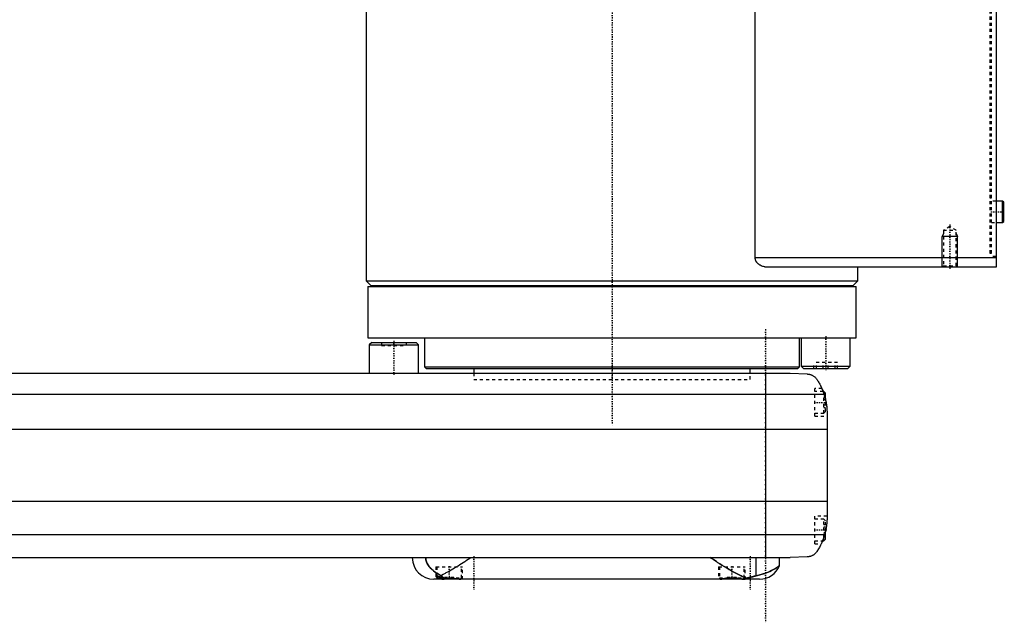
# Model space of a CAD drawing. Extents: x -602 to 168, y -137 to 442.
# Tile 5 of 6: x -193 to 128, y -81 to 115. Entities that reach past the tile are written whole.
import ezdxf

# ---------------------------------------------------------------- set-up
doc = ezdxf.new("R2010")
doc.units = 0
doc.linetypes.add('CENTER', pattern=[1.5, 0.45, -0.5, 0.05, -0.5])
doc.linetypes.add('DASHED', pattern=[2, 1, -1])
for name, color, linetype in [('AM_0', 7, 'CONTINUOUS'), ('AM_10', 7, 'CONTINUOUS'), ('AM_3', 7, 'DASHED'), ('AM_7', 7, 'CENTER')]:
    doc.layers.add(name, color=color, linetype=linetype)

msp = doc.modelspace()

# ---------------------------------------------------------------- linework, layer by layer
at = {"layer": 'AM_0', "color": 7, "linetype": 'CONTINUOUS'}
for p, q in [((125, 313.5), (125, 34.5)), ((46.64, 37.5), (46.64, 291.5)), ((-80, 176), (-80, 30)), ((127.1, 56), (125, 56)), ((127.5, 55.6), (127.1, 56)), ((127.1, 49), (127.1, 56)), ((127.5, 49.4), (127.5, 55.6)), ((125, 49), (127.1, 49)), ((127.1, 49), (127.5, 49.4)), ((125, 37.5), (46.64, 37.5)), ((125, 34.5), (50.56, 34.5)), ((80, 30), (80, 34.5)), ((-80, 30), (-78.5, 28.5)), ((-80, 30), (80, 30)), ((78.5, 28.5), (80, 30)), ((-79.5, 28.2), (-79.5, 11.5)), ((-79.5, 28.2), (79.5, 28.2)), ((-78.5, 28.5), (78.5, 28.5)), ((-75, 28.5), (-75, 28.2)), ((75, 28.2), (75, 28.5)), ((79.5, 11.5), (79.5, 28.2)), ((-79.5, 11.5), (79.5, 11.5)), ((-78.2, 10), (-79, 9.2)), ((-78.2, 10), (-63.8, 10)), ((-63, 9.2), (-63.8, 10)), ((-61, 11.5), (-61, 2.08)), ((61, 2.08), (61, 11.5)), ((61.57, 11.5), (61.57, 2.3)), ((77.57, 2.3), (77.57, 11.5)), ((-79, 9.2), (-79, 0)), ((-79, 9.2), (-63, 9.2)), ((-63, 0), (-63, 9.2)), ((-348, 0), (58, 0)), ((-61, 2.08), (-60.5, 1.58)), ((-61, 2.08), (61, 2.08)), ((-60.5, 1.58), (60.5, 1.58)), ((-45, 1.58), (-45, 0)), ((45, 0), (45, 1.58)), ((58, 0), (63.58, -0.25)), ((60.5, 1.58), (61, 2.08)), ((61.57, 2.3), (62.37, 1.5)), ((61.57, 2.3), (77.57, 2.3)), ((62.37, 1.5), (76.77, 1.5)), ((76.77, 1.5), (77.57, 2.3)), ((50, 0), (50, -60)), ((69, -6), (68.72, -6)), ((69.5, -6.5), (69, -6)), ((69, -6.79), (69, -6)), ((-359.01, -6.81), (69.01, -6.81)), ((69.5, -8.59), (69.5, -6.5)), ((70, -13.03), (70, -46.97)), ((-360, -18.16), (70, -18.16)), ((-360, -41.62), (70, -41.62)), ((-359.24, -52.43), (69.24, -52.43)), ((69, -54.5), (69, -53.21)), ((69, -54.5), (69.5, -54)), ((69.5, -54), (69.5, -51.41)), ((68.53, -54.5), (69, -54.5)), ((-351.5, -60), (58, -60)), ((46.98, -65.9), (46.98, -60)), ((54.53, -62.51), (54.53, -60)), ((63.58, -59.75), (58, -60)), ((48, -67), (-58, -67)), ((-57, -65.89), (-57, -66.6)), ((-57, -66.6), (-56.6, -67)), ((-57, -66.6), (-54.71, -66.6)), ((-49.4, -67), (-49.39, -66.99)), ((35.39, -66.99), (35.4, -67)), ((42.6, -67), (42.61, -66.99))]:
    msp.add_line(p, q, dxfattribs=at)
for points in [[(50.56, 34.5, 0), (50.43, 34.5, 0), (50.16, 34.52, 0), (49.88, 34.55, 0), (49.74, 34.57, 0), (49.61, 34.6, 0), (49.33, 34.67, 0), (49.05, 34.75, 0), (48.77, 34.85, 0), (48.51, 34.97, 0), (48.25, 35.11, 0), (48.12, 35.19, 0), (47.99, 35.27, 0), (47.85, 35.37, 0), (47.81, 35.4, 0), (47.77, 35.43, 0), (47.76, 35.44, 0), (47.74, 35.46, 0), (47.7, 35.49, 0), (47.66, 35.52, 0), (47.62, 35.55, 0), (47.59, 35.58, 0), (47.55, 35.62, 0), (47.53, 35.63, 0), (47.51, 35.65, 0), (47.48, 35.69, 0), (47.44, 35.72, 0), (47.4, 35.76, 0), (47.37, 35.8, 0), (47.33, 35.83, 0), (47.32, 35.85, 0), (47.3, 35.87, 0), (47.26, 35.91, 0), (47.23, 35.95, 0), (47.2, 36, 0), (47.16, 36.04, 0), (47.13, 36.08, 0), (47.11, 36.1, 0), (47.1, 36.12, 0), (47.07, 36.17, 0), (47.04, 36.22, 0), (47.01, 36.26, 0), (46.98, 36.31, 0), (46.95, 36.36, 0), (46.94, 36.38, 0), (46.92, 36.4, 0), (46.9, 36.45, 0), (46.87, 36.5, 0), (46.86, 36.53, 0), (46.85, 36.55, 0), (46.83, 36.6, 0), (46.81, 36.65, 0), (46.8, 36.68, 0), (46.79, 36.71, 0), (46.77, 36.76, 0), (46.75, 36.81, 0), (46.73, 36.87, 0), (46.72, 36.92, 0), (46.7, 36.97, 0), (46.7, 37, 0), (46.69, 37.03, 0), (46.68, 37.08, 0), (46.67, 37.14, 0), (46.66, 37.19, 0), (46.65, 37.25, 0), (46.65, 37.3, 0), (46.64, 37.33, 0), (46.64, 37.36, 0), (46.64, 37.42, 0), (46.64, 37.47, 0), (46.64, 37.5, 0)], [(63.58, -0.25, 0), (63.6, -0.25, 0), (63.63, -0.26, 0), (63.66, -0.26, 0), (63.67, -0.26, 0), (63.69, -0.26, 0), (63.72, -0.26, 0), (63.75, -0.27, 0), (63.77, -0.27, 0), (63.8, -0.27, 0), (63.83, -0.27, 0), (63.85, -0.28, 0), (63.86, -0.28, 0), (63.89, -0.28, 0), (63.92, -0.28, 0), (63.95, -0.29, 0), (63.98, -0.29, 0), (64.01, -0.3, 0), (64.02, -0.3, 0), (64.04, -0.3, 0), (64.06, -0.31, 0), (64.09, -0.31, 0), (64.11, -0.31, 0), (64.12, -0.32, 0), (64.15, -0.32, 0), (64.17, -0.33, 0), (64.19, -0.33, 0), (64.2, -0.33, 0), (64.23, -0.34, 0), (64.26, -0.34, 0), (64.28, -0.35, 0), (64.31, -0.35, 0), (64.34, -0.36, 0), (64.35, -0.36, 0), (64.36, -0.37, 0), (64.39, -0.37, 0), (64.41, -0.38, 0), (64.5, -0.4, 0), (64.65, -0.45, 0), (64.81, -0.51, 0), (64.96, -0.57, 0), (65.04, -0.6, 0), (65.12, -0.64, 0), (65.27, -0.72, 0), (65.43, -0.81, 0), (65.6, -0.91, 0), (65.76, -1.02, 0), (65.92, -1.15, 0), (66, -1.21, 0), (66.08, -1.29, 0), (66.24, -1.44, 0), (66.4, -1.6, 0), (66.48, -1.69, 0)], [(66.48, -1.69, 0), (66.55, -1.8, 0), (66.7, -2.02, 0), (66.85, -2.25, 0), (66.92, -2.37, 0), (67, -2.49, 0), (67.15, -2.74, 0), (67.3, -3, 0), (67.46, -3.27, 0), (67.61, -3.55, 0), (67.76, -3.83, 0), (67.83, -3.98, 0), (67.91, -4.12, 0), (68.05, -4.42, 0), (68.19, -4.72, 0), (68.33, -5.03, 0), (68.46, -5.34, 0), (68.59, -5.66, 0), (68.66, -5.83, 0), (68.72, -5.99, 0), (68.84, -6.32, 0), (68.95, -6.65, 0), (69.01, -6.81, 0)], [(68.32, -5, 0), (68.32, -5, 0), (68.32, -5.01, 0), (68.32, -5.02, 0), (68.33, -5.03, 0), (68.33, -5.04, 0), (68.34, -5.06, 0), (68.36, -5.09, 0), (68.37, -5.13, 0), (68.39, -5.18, 0), (68.42, -5.23, 0), (68.43, -5.26, 0), (68.44, -5.29, 0), (68.47, -5.35, 0), (68.49, -5.42, 0), (68.53, -5.49, 0), (68.56, -5.58, 0), (68.59, -5.66, 0), (68.61, -5.71, 0), (68.63, -5.75, 0), (68.66, -5.85, 0), (68.7, -5.95, 0), (68.72, -6, 0)], [(69.01, -6.81, 0), (69.06, -6.99, 0), (69.17, -7.33, 0), (69.27, -7.68, 0), (69.32, -7.85, 0), (69.36, -8.03, 0), (69.45, -8.37, 0), (69.53, -8.72, 0), (69.6, -9.07, 0), (69.67, -9.42, 0), (69.73, -9.77, 0), (69.76, -9.94, 0), (69.79, -10.12, 0), (69.83, -10.46, 0), (69.88, -10.81, 0), (69.91, -11.15, 0), (69.94, -11.5, 0), (69.96, -11.84, 0), (69.97, -12.01, 0), (69.98, -12.18, 0), (69.99, -12.52, 0), (70, -12.86, 0), (70, -13.03, 0)], [(69.5, -8.59, 0), (69.53, -8.72, 0), (69.59, -8.99, 0), (69.64, -9.26, 0), (69.67, -9.4, 0), (69.69, -9.53, 0), (69.74, -9.8, 0), (69.78, -10.07, 0), (69.82, -10.34, 0), (69.85, -10.62, 0), (69.88, -10.89, 0), (69.9, -11.02, 0), (69.91, -11.15, 0), (69.93, -11.42, 0), (69.95, -11.67, 0), (69.97, -11.91, 0), (69.98, -12.14, 0), (69.99, -12.36, 0), (69.99, -12.47, 0), (69.99, -12.57, 0), (70, -12.76, 0), (70, -12.94, 0), (70, -13.03, 0)], [(69.5, -8.59, 0), (69.53, -8.72, 0), (69.59, -8.99, 0), (69.64, -9.26, 0), (69.67, -9.4, 0), (69.69, -9.53, 0), (69.74, -9.8, 0), (69.78, -10.07, 0), (69.82, -10.34, 0), (69.85, -10.62, 0), (69.88, -10.89, 0), (69.9, -11.02, 0), (69.91, -11.15, 0), (69.93, -11.42, 0), (69.95, -11.67, 0), (69.97, -11.91, 0), (69.98, -12.14, 0), (69.99, -12.36, 0), (69.99, -12.47, 0), (69.99, -12.57, 0), (70, -12.76, 0), (70, -12.94, 0), (70, -13.03, 0)], [(70, -46.97, 0), (70, -47.12, 0), (69.99, -47.42, 0), (69.99, -47.73, 0), (69.98, -47.88, 0), (69.97, -48.03, 0), (69.95, -48.33, 0), (69.93, -48.63, 0), (69.9, -48.92, 0), (69.87, -49.22, 0), (69.84, -49.52, 0), (69.82, -49.68, 0), (69.79, -49.83, 0), (69.75, -50.13, 0), (69.7, -50.44, 0), (69.64, -50.74, 0), (69.58, -51.05, 0), (69.51, -51.35, 0), (69.48, -51.51, 0), (69.44, -51.66, 0), (69.37, -51.97, 0), (69.28, -52.27, 0), (69.24, -52.43, 0)], [(70, -46.97, 0), (70, -47.04, 0), (70, -47.19, 0), (70, -47.37, 0), (69.99, -47.46, 0), (69.99, -47.55, 0), (69.98, -47.75, 0), (69.98, -47.96, 0), (69.96, -48.18, 0), (69.95, -48.43, 0), (69.93, -48.68, 0), (69.91, -48.81, 0), (69.9, -48.95, 0), (69.87, -49.23, 0), (69.84, -49.51, 0), (69.8, -49.81, 0), (69.75, -50.1, 0), (69.7, -50.4, 0), (69.68, -50.54, 0), (69.65, -50.69, 0), (69.59, -50.98, 0), (69.53, -51.27, 0), (69.5, -51.41, 0)], [(69.24, -52.43, 0), (69.18, -52.62, 0), (69.06, -53.02, 0), (68.94, -53.4, 0), (68.87, -53.6, 0), (68.8, -53.78, 0), (68.66, -54.16, 0), (68.52, -54.53, 0), (68.37, -54.89, 0), (68.21, -55.24, 0), (68.05, -55.58, 0), (67.97, -55.75, 0), (67.89, -55.91, 0), (67.72, -56.24, 0), (67.56, -56.55, 0), (67.39, -56.85, 0), (67.22, -57.14, 0), (67.05, -57.42, 0), (66.97, -57.56, 0), (66.88, -57.69, 0), (66.72, -57.95, 0), (66.55, -58.19, 0), (66.48, -58.31, 0)], [(68.53, -54.5, 0), (68.51, -54.55, 0), (68.47, -54.65, 0), (68.43, -54.75, 0), (68.41, -54.79, 0), (68.39, -54.84, 0), (68.35, -54.92, 0), (68.31, -55, 0), (68.28, -55.08, 0), (68.25, -55.15, 0), (68.22, -55.21, 0), (68.21, -55.24, 0), (68.2, -55.27, 0), (68.17, -55.32, 0), (68.15, -55.37, 0), (68.13, -55.4, 0), (68.12, -55.44, 0), (68.11, -55.46, 0), (68.1, -55.47, 0), (68.1, -55.48, 0), (68.09, -55.49, 0), (68.09, -55.5, 0), (68.09, -55.5, 0)], [(-60.65, -60, 0), (-60.65, -60.04, 0), (-60.65, -60.11, 0), (-60.65, -60.19, 0), (-60.64, -60.22, 0), (-60.64, -60.26, 0), (-60.64, -60.34, 0), (-60.63, -60.41, 0), (-60.62, -60.48, 0), (-60.61, -60.55, 0), (-60.59, -60.63, 0), (-60.59, -60.66, 0), (-60.58, -60.7, 0), (-60.57, -60.77, 0), (-60.55, -60.84, 0), (-60.53, -60.9, 0), (-60.52, -60.97, 0), (-60.5, -61.04, 0), (-60.49, -61.07, 0), (-60.48, -61.1, 0), (-60.45, -61.17, 0), (-60.43, -61.23, 0), (-60.42, -61.26, 0), (-60.41, -61.29, 0), (-60.39, -61.35, 0), (-60.36, -61.42, 0), (-60.35, -61.45, 0), (-60.34, -61.48, 0), (-60.31, -61.54, 0), (-60.29, -61.6, 0), (-60.26, -61.65, 0), (-60.23, -61.71, 0), (-60.2, -61.77, 0), (-60.19, -61.8, 0), (-60.17, -61.83, 0), (-60.14, -61.88, 0), (-60.11, -61.94, 0), (-60.01, -62.13, 0), (-59.81, -62.44, 0), (-59.59, -62.74, 0), (-59.35, -63.05, 0), (-59.21, -63.21, 0), (-59.07, -63.36, 0), (-58.77, -63.68, 0), (-58.43, -63.99, 0), (-58.07, -64.3, 0), (-57.69, -64.6, 0), (-57.28, -64.89, 0), (-57.07, -65.03, 0), (-56.86, -65.16, 0), (-56.41, -65.42, 0), (-55.96, -65.67, 0), (-55.72, -65.78, 0)], [(-55.72, -65.78, 0), (-55.48, -65.66, 0), (-54.98, -65.41, 0), (-54.46, -65.15, 0), (-54.2, -65.01, 0), (-53.94, -64.87, 0), (-53.41, -64.57, 0), (-52.88, -64.27, 0), (-52.33, -63.95, 0), (-51.78, -63.63, 0), (-51.23, -63.3, 0), (-50.95, -63.13, 0), (-50.68, -62.96, 0), (-50.12, -62.61, 0), (-49.56, -62.27, 0), (-49, -61.92, 0), (-48.45, -61.56, 0), (-47.89, -61.21, 0), (-47.62, -61.04, 0), (-47.34, -60.86, 0), (-46.8, -60.51, 0), (-46.27, -60.17, 0), (-46, -60, 0)], [(32, -60, 0), (32.33, -60.21, 0), (33, -60.64, 0), (33.69, -61.08, 0), (34.03, -61.3, 0), (34.38, -61.52, 0), (35.07, -61.96, 0), (35.77, -62.4, 0), (36.46, -62.83, 0), (37.16, -63.25, 0), (37.85, -63.67, 0), (38.19, -63.87, 0), (38.53, -64.07, 0), (39.21, -64.46, 0), (39.87, -64.83, 0), (40.52, -65.18, 0), (41.16, -65.51, 0), (41.78, -65.81, 0), (42.08, -65.95, 0), (42.38, -66.08, 0), (42.96, -66.33, 0), (43.55, -66.55, 0), (43.84, -66.65, 0)], [(66.48, -58.31, 0), (66.4, -58.39, 0), (66.26, -58.55, 0), (66.11, -58.69, 0), (66.03, -58.76, 0), (65.95, -58.83, 0), (65.8, -58.95, 0), (65.65, -59.06, 0), (65.49, -59.16, 0), (65.34, -59.25, 0), (65.19, -59.33, 0), (65.11, -59.37, 0), (65.03, -59.4, 0), (64.88, -59.46, 0), (64.74, -59.52, 0), (64.58, -59.57, 0), (64.49, -59.6, 0), (64.46, -59.61, 0), (64.43, -59.61, 0), (64.42, -59.62, 0), (64.41, -59.62, 0), (64.38, -59.63, 0), (64.35, -59.64, 0), (64.32, -59.64, 0), (64.29, -59.65, 0), (64.26, -59.66, 0), (64.25, -59.66, 0), (64.24, -59.66, 0), (64.21, -59.67, 0), (64.18, -59.67, 0), (64.16, -59.68, 0), (64.15, -59.68, 0), (64.12, -59.69, 0), (64.08, -59.69, 0), (64.07, -59.69, 0), (64.05, -59.7, 0), (64.02, -59.7, 0), (63.99, -59.71, 0), (63.96, -59.71, 0), (63.93, -59.71, 0), (63.9, -59.72, 0), (63.88, -59.72, 0), (63.86, -59.72, 0), (63.83, -59.73, 0), (63.8, -59.73, 0), (63.76, -59.73, 0), (63.73, -59.74, 0), (63.7, -59.74, 0), (63.68, -59.74, 0), (63.66, -59.74, 0), (63.63, -59.74, 0), (63.6, -59.75, 0), (63.58, -59.75, 0)], [(46.98, -65.9, 0), (47.38, -65.81, 0), (48.17, -65.6, 0), (48.91, -65.38, 0), (49.26, -65.27, 0), (49.6, -65.16, 0), (50.25, -64.93, 0), (50.85, -64.69, 0), (51.42, -64.46, 0), (51.93, -64.22, 0), (52.4, -63.98, 0), (52.62, -63.86, 0), (52.82, -63.75, 0), (53.2, -63.52, 0), (53.53, -63.31, 0), (53.81, -63.11, 0), (54.05, -62.93, 0), (54.24, -62.77, 0), (54.32, -62.71, 0), (54.38, -62.65, 0), (54.48, -62.56, 0), (54.53, -62.52, 0), (54.53, -62.51, 0)], [(-57.3, -66, 0), (-57.3, -65.99, 0), (-57.3, -65.99, 0), (-57.3, -65.98, 0), (-57.3, -65.97, 0), (-57.3, -65.97, 0), (-57.29, -65.96, 0), (-57.29, -65.96, 0), (-57.29, -65.95, 0), (-57.28, -65.94, 0), (-57.28, -65.94, 0), (-57.28, -65.93, 0), (-57.27, -65.93, 0), (-57.27, -65.93, 0), (-57.26, -65.92, 0), (-57.25, -65.92, 0), (-57.25, -65.91, 0), (-57.24, -65.91, 0), (-57.23, -65.91, 0), (-57.23, -65.9, 0), (-57.22, -65.9, 0), (-57.21, -65.9, 0), (-57.21, -65.9, 0), (-57.2, -65.89, 0), (-57.19, -65.89, 0), (-57.18, -65.89, 0), (-57.17, -65.89, 0), (-57.17, -65.89, 0), (-57.15, -65.89, 0), (-57.14, -65.89, 0), (-57.13, -65.89, 0), (-57.11, -65.89, 0), (-57.1, -65.89, 0), (-57.09, -65.89, 0), (-57.08, -65.89, 0), (-57.07, -65.89, 0), (-57.05, -65.89, 0), (-57.03, -65.89, 0), (-57.02, -65.89, 0), (-57, -65.89, 0), (-56.99, -65.9, 0), (-56.98, -65.9, 0), (-56.96, -65.9, 0), (-56.94, -65.9, 0), (-56.92, -65.91, 0), (-56.9, -65.91, 0), (-56.88, -65.92, 0), (-56.87, -65.92, 0), (-56.85, -65.92, 0), (-56.83, -65.93, 0), (-56.81, -65.93, 0), (-56.79, -65.94, 0), (-56.76, -65.94, 0), (-56.74, -65.95, 0), (-56.72, -65.95, 0), (-56.71, -65.96, 0), (-56.69, -65.96, 0), (-56.66, -65.97, 0), (-56.63, -65.98, 0), (-56.61, -65.99, 0), (-56.58, -65.99, 0), (-56.57, -66, 0), (-56.55, -66, 0), (-56.52, -66.01, 0), (-56.5, -66.02, 0), (-56.48, -66.02, 0), (-56.47, -66.03, 0), (-56.44, -66.04, 0), (-56.41, -66.05, 0), (-56.39, -66.05, 0), (-56.38, -66.06, 0), (-56.35, -66.07, 0), (-56.32, -66.08, 0), (-56.28, -66.09, 0), (-56.25, -66.1, 0), (-56.22, -66.11, 0), (-56.2, -66.11, 0), (-56.19, -66.12, 0), (-56.15, -66.13, 0), (-56.12, -66.14, 0), (-56, -66.18, 0), (-55.78, -66.26, 0), (-55.55, -66.34, 0), (-55.31, -66.42, 0), (-55.19, -66.46, 0), (-55.06, -66.5, 0), (-54.8, -66.57, 0), (-54.53, -66.65, 0), (-54.39, -66.69, 0)], [(-57, -66.38, 0), (-57.02, -66.36, 0), (-57.05, -66.34, 0), (-57.08, -66.32, 0), (-57.09, -66.3, 0), (-57.1, -66.29, 0), (-57.13, -66.27, 0), (-57.15, -66.25, 0), (-57.18, -66.22, 0), (-57.2, -66.2, 0), (-57.22, -66.18, 0), (-57.22, -66.17, 0), (-57.23, -66.16, 0), (-57.25, -66.14, 0), (-57.26, -66.11, 0), (-57.27, -66.1, 0), (-57.28, -66.08, 0), (-57.29, -66.06, 0), (-57.29, -66.05, 0), (-57.29, -66.04, 0), (-57.3, -66.02, 0), (-57.3, -66.01, 0), (-57.3, -66, 0)], [(-55.72, -65.78, 0), (-55.69, -65.82, 0), (-55.62, -65.88, 0), (-55.55, -65.94, 0), (-55.51, -65.98, 0), (-55.48, -66.01, 0), (-55.41, -66.07, 0), (-55.33, -66.12, 0), (-55.26, -66.18, 0), (-55.19, -66.23, 0), (-55.11, -66.28, 0), (-55.08, -66.31, 0), (-55.04, -66.33, 0), (-54.96, -66.38, 0), (-54.89, -66.43, 0), (-54.81, -66.47, 0), (-54.74, -66.52, 0), (-54.66, -66.56, 0), (-54.62, -66.58, 0), (-54.59, -66.6, 0), (-54.51, -66.63, 0), (-54.43, -66.67, 0), (-54.39, -66.69, 0)], [(-54.39, -66.69, 0), (-54.36, -66.68, 0), (-54.31, -66.68, 0), (-54.26, -66.67, 0), (-54.23, -66.67, 0), (-54.2, -66.67, 0), (-54.15, -66.66, 0), (-54.09, -66.66, 0), (-54.03, -66.65, 0), (-53.98, -66.65, 0), (-53.92, -66.65, 0), (-53.9, -66.64, 0), (-53.87, -66.64, 0), (-53.81, -66.64, 0), (-53.76, -66.63, 0), (-53.7, -66.63, 0), (-53.64, -66.63, 0), (-53.59, -66.63, 0), (-53.56, -66.62, 0), (-53.53, -66.62, 0), (-53.48, -66.62, 0), (-53.42, -66.62, 0), (-53.39, -66.62, 0), (-53.37, -66.62, 0), (-53.31, -66.62, 0), (-53.25, -66.61, 0), (-53.23, -66.61, 0), (-53.2, -66.61, 0), (-53.14, -66.61, 0), (-53.09, -66.61, 0), (-53.03, -66.61, 0), (-52.98, -66.61, 0), (-52.93, -66.61, 0), (-52.9, -66.61, 0), (-52.87, -66.61, 0), (-52.82, -66.61, 0), (-52.76, -66.61, 0), (-52.7, -66.61, 0), (-52.65, -66.62, 0), (-52.59, -66.62, 0), (-52.57, -66.62, 0), (-52.54, -66.62, 0), (-52.48, -66.62, 0), (-52.43, -66.62, 0), (-52.37, -66.63, 0), (-52.31, -66.63, 0), (-52.26, -66.63, 0), (-52.23, -66.64, 0), (-52.2, -66.64, 0), (-52.15, -66.64, 0), (-52.09, -66.64, 0), (-52.04, -66.65, 0), (-51.98, -66.65, 0), (-51.92, -66.66, 0), (-51.9, -66.66, 0), (-51.87, -66.66, 0), (-51.81, -66.67, 0), (-51.76, -66.67, 0), (-51.7, -66.68, 0), (-51.65, -66.68, 0), (-51.6, -66.69, 0), (-51.57, -66.69, 0), (-51.54, -66.69, 0), (-51.49, -66.7, 0), (-51.43, -66.71, 0), (-51.41, -66.71, 0), (-51.38, -66.71, 0), (-51.33, -66.72, 0), (-51.28, -66.73, 0), (-51.25, -66.73, 0), (-51.22, -66.73, 0), (-51.17, -66.74, 0), (-51.12, -66.75, 0), (-51.07, -66.75, 0), (-51.02, -66.76, 0), (-50.97, -66.77, 0), (-50.94, -66.77, 0), (-50.92, -66.77, 0), (-50.87, -66.78, 0), (-50.82, -66.79, 0), (-50.77, -66.8, 0), (-50.72, -66.8, 0), (-50.67, -66.81, 0), (-50.65, -66.81, 0), (-50.62, -66.82, 0), (-50.58, -66.83, 0), (-50.53, -66.83, 0), (-50.48, -66.84, 0), (-50.44, -66.85, 0), (-50.39, -66.85, 0), (-50.37, -66.86, 0), (-50.35, -66.86, 0), (-50.31, -66.87, 0), (-50.26, -66.88, 0), (-50.22, -66.88, 0), (-50.18, -66.89, 0), (-50.14, -66.9, 0), (-50.12, -66.9, 0), (-50.09, -66.9, 0), (-50.05, -66.91, 0), (-50.01, -66.91, 0), (-49.98, -66.92, 0), (-49.94, -66.93, 0), (-49.9, -66.93, 0), (-49.88, -66.93, 0), (-49.86, -66.94, 0), (-49.82, -66.94, 0), (-49.79, -66.95, 0), (-49.77, -66.95, 0), (-49.75, -66.95, 0), (-49.72, -66.96, 0), (-49.68, -66.96, 0), (-49.66, -66.96, 0), (-49.64, -66.97, 0), (-49.61, -66.97, 0), (-49.58, -66.97, 0), (-49.54, -66.98, 0), (-49.51, -66.98, 0), (-49.48, -66.98, 0), (-49.46, -66.99, 0), (-49.44, -66.99, 0), (-49.41, -66.99, 0), (-49.38, -66.99, 0), (-49.35, -66.99, 0), (-49.32, -67, 0), (-49.29, -67, 0), (-49.28, -67, 0), (-49.26, -67, 0), (-49.23, -67, 0), (-49.21, -67, 0), (-49.19, -67, 0)], [(35.19, -67, 0), (35.21, -67, 0), (35.25, -67, 0), (35.3, -67, 0), (35.32, -67, 0), (35.34, -67, 0), (35.38, -66.99, 0), (35.43, -66.99, 0), (35.48, -66.98, 0), (35.52, -66.98, 0), (35.57, -66.97, 0), (35.6, -66.97, 0), (35.62, -66.97, 0), (35.67, -66.96, 0), (35.73, -66.96, 0), (35.78, -66.95, 0), (35.83, -66.94, 0), (35.89, -66.93, 0), (35.92, -66.93, 0), (35.94, -66.92, 0), (36, -66.92, 0), (36.06, -66.91, 0), (36.09, -66.9, 0), (36.12, -66.9, 0), (36.18, -66.89, 0), (36.24, -66.88, 0), (36.27, -66.87, 0), (36.3, -66.87, 0), (36.37, -66.86, 0), (36.43, -66.85, 0), (36.5, -66.84, 0), (36.57, -66.83, 0), (36.64, -66.82, 0), (36.67, -66.81, 0), (36.71, -66.81, 0), (36.78, -66.8, 0), (36.85, -66.78, 0), (36.92, -66.77, 0), (37, -66.76, 0), (37.07, -66.75, 0), (37.11, -66.75, 0), (37.15, -66.74, 0), (37.22, -66.73, 0), (37.3, -66.72, 0), (37.38, -66.71, 0), (37.46, -66.7, 0), (37.53, -66.7, 0), (37.57, -66.69, 0), (37.61, -66.69, 0), (37.69, -66.68, 0), (37.77, -66.67, 0), (37.85, -66.66, 0), (37.93, -66.66, 0), (38.02, -66.65, 0), (38.06, -66.65, 0), (38.1, -66.64, 0), (38.18, -66.64, 0), (38.26, -66.63, 0), (38.34, -66.63, 0), (38.42, -66.62, 0), (38.51, -66.62, 0), (38.55, -66.62, 0), (38.59, -66.62, 0), (38.67, -66.62, 0), (38.75, -66.61, 0), (38.79, -66.61, 0), (38.83, -66.61, 0), (38.91, -66.61, 0), (38.99, -66.61, 0), (39.03, -66.61, 0), (39.07, -66.61, 0), (39.15, -66.61, 0), (39.23, -66.61, 0), (39.31, -66.62, 0), (39.39, -66.62, 0), (39.48, -66.62, 0), (39.52, -66.62, 0), (39.56, -66.62, 0), (39.64, -66.63, 0), (39.72, -66.63, 0), (39.8, -66.64, 0), (39.88, -66.64, 0), (39.97, -66.65, 0), (40.01, -66.65, 0), (40.05, -66.65, 0), (40.13, -66.66, 0), (40.21, -66.67, 0), (40.29, -66.68, 0), (40.37, -66.68, 0), (40.45, -66.69, 0), (40.49, -66.7, 0), (40.53, -66.7, 0), (40.61, -66.71, 0), (40.68, -66.72, 0), (40.76, -66.73, 0), (40.84, -66.74, 0), (40.91, -66.75, 0), (40.95, -66.76, 0), (40.99, -66.76, 0), (41.06, -66.77, 0), (41.13, -66.78, 0), (41.21, -66.79, 0), (41.28, -66.8, 0), (41.35, -66.81, 0), (41.38, -66.82, 0), (41.42, -66.82, 0), (41.48, -66.84, 0), (41.55, -66.85, 0), (41.58, -66.85, 0), (41.62, -66.86, 0), (41.68, -66.87, 0), (41.75, -66.88, 0), (41.78, -66.88, 0), (41.81, -66.89, 0), (41.87, -66.9, 0), (41.93, -66.91, 0), (41.99, -66.91, 0), (42.04, -66.92, 0), (42.1, -66.93, 0), (42.13, -66.93, 0), (42.15, -66.94, 0), (42.21, -66.95, 0), (42.26, -66.95, 0), (42.31, -66.96, 0), (42.36, -66.97, 0), (42.42, -66.97, 0), (42.44, -66.98, 0), (42.46, -66.98, 0), (42.51, -66.98, 0), (42.56, -66.99, 0), (42.58, -66.99, 0)], [(42.58, -66.99, 0), (42.62, -66.99, 0), (42.69, -66.98, 0), (42.76, -66.97, 0), (42.8, -66.97, 0), (42.83, -66.96, 0), (42.9, -66.95, 0), (42.97, -66.94, 0), (43.04, -66.92, 0), (43.11, -66.91, 0), (43.19, -66.89, 0), (43.22, -66.88, 0), (43.26, -66.87, 0), (43.33, -66.85, 0), (43.39, -66.83, 0), (43.46, -66.8, 0), (43.53, -66.78, 0), (43.6, -66.75, 0), (43.64, -66.74, 0), (43.67, -66.72, 0), (43.74, -66.69, 0), (43.81, -66.66, 0), (43.84, -66.65, 0)], [(42.58, -66.99, 0), (42.62, -66.99, 0), (42.7, -66.99, 0), (42.77, -66.99, 0), (42.8, -66.99, 0), (42.83, -66.98, 0), (42.89, -66.98, 0), (42.95, -66.98, 0), (43, -66.98, 0), (43.05, -66.98, 0), (43.1, -66.98, 0), (43.12, -66.98, 0), (43.14, -66.98, 0), (43.17, -66.98, 0), (43.2, -66.98, 0), (43.23, -66.99, 0), (43.25, -66.99, 0), (43.27, -66.99, 0), (43.28, -66.99, 0), (43.29, -66.99, 0), (43.29, -66.99, 0), (43.3, -66.99, 0), (43.3, -67, 0)], [(43.3, -67, 0), (43.3, -67, 0), (43.29, -67, 0), (43.26, -67, 0), (43.25, -67, 0)], [(43.84, -66.65, 0), (43.95, -66.63, 0), (44.15, -66.59, 0), (44.35, -66.54, 0), (44.45, -66.52, 0), (44.55, -66.5, 0), (44.74, -66.46, 0), (44.93, -66.41, 0), (45.12, -66.37, 0), (45.3, -66.32, 0), (45.48, -66.28, 0), (45.57, -66.26, 0), (45.65, -66.24, 0), (45.82, -66.19, 0), (45.99, -66.15, 0), (46.15, -66.11, 0), (46.31, -66.07, 0), (46.47, -66.03, 0), (46.54, -66.01, 0), (46.62, -65.99, 0), (46.76, -65.96, 0), (46.91, -65.92, 0), (46.98, -65.9, 0)]]:
    msp.add_polyline3d(points, dxfattribs=at)
for centre, start, end in [((-58, -60), 180, 270), ((48, -60), 270, 338.9655)]:
    msp.add_arc(centre, 7, start, end, dxfattribs=at)
at = {"layer": 'AM_10', "color": 7, "linetype": 'CONTINUOUS'}
for p, q in [((107.93, 45.5), (107.5, 44.5)), ((112.07, 45.5), (112.5, 44.5)), ((112.5, 44.5), (107.5, 44.5)), ((107.5, 34.5), (107.5, 44.5)), ((112.5, 34.5), (112.5, 44.5))]:
    msp.add_line(p, q, dxfattribs=at)
at = {"layer": 'AM_3', "color": 6, "linetype": 'DASHED'}
for p, q in [((123, 310), (123, 38)), ((123.5, 39), (123.5, 309)), ((123, 57), (123.5, 57)), ((125, 56), (123, 56)), ((127, 54), (127, 51)), ((127.5, 54), (127, 54)), ((127.5, 52.5), (127, 52.5)), ((123.5, 49), (125, 49)), ((127.5, 51), (127, 51)), ((110, 47.69), (107.93, 46.5)), ((107.93, 46.5), (107.93, 34.93)), ((107.93, 46.5), (112.07, 46.5)), ((112.07, 46.5), (110, 47.69)), ((112.07, 34.93), (112.07, 46.5)), ((123, 39), (123.5, 39)), ((125, 38), (123, 38)), ((107.93, 34.93), (107.5, 34.5)), ((107.93, 34.93), (112.07, 34.93)), ((112.5, 34.5), (112.07, 34.93)), ((-75, 10), (-75, 9)), ((-71, 10), (-71, 9)), ((-67, 10), (-67, 9)), ((-75, 9), (-67, 9)), ((73.41, 3.5), (65.74, 3.5)), ((65.74, 1.5), (65.74, 3.5)), ((66.55, 1.5), (66.55, 3.5)), ((68.77, 1.5), (68.77, 3.5)), ((70.38, 1.5), (70.38, 3.5)), ((72.6, 1.5), (72.6, 3.5)), ((73.41, 1.5), (73.41, 3.5)), ((-45, 0), (-45, -2)), ((45, -2), (45, 0)), ((61.57, 2.3), (61.74, 2.3)), ((-45, -2), (45, -2)), ((-45, -2), (45, -2)), ((68.32, -5), (66, -5)), ((66, -14), (66, -5)), ((68.72, -6), (66, -6)), ((69, -13), (69, -6.79)), ((69.5, -7.77), (69, -7.77)), ((69.5, -8.63), (69, -8.63)), ((69.5, -12.5), (69.5, -8.59)), ((69.5, -10.37), (69, -10.37)), ((69.5, -11.23), (69, -11.23)), ((69, -13), (69.5, -12.5)), ((66, -13), (69, -13)), ((66, -14), (70, -14)), ((70, -46.5), (66, -46.5)), ((66, -55.5), (66, -46.5)), ((69, -47.5), (66, -47.5)), ((69.5, -48), (69, -47.5)), ((69, -53.21), (69, -47.5)), ((69.5, -51.41), (69.5, -48)), ((69.5, -49.27), (69, -49.27)), ((69.5, -50.13), (69, -50.13)), ((69.5, -51.87), (69, -51.87)), ((69.5, -52.73), (69, -52.73)), ((66, -54.5), (68.53, -54.5)), ((66, -55.5), (68.09, -55.5)), ((-57.3, -63), (-57.3, -66)), ((-57.3, -63), (-48.7, -63)), ((-57, -63), (-57, -65.89)), ((-49, -66.6), (-49, -63)), ((-48.7, -67), (-48.7, -63)), ((34.7, -63), (34.7, -67)), ((34.7, -63), (43.3, -63)), ((35, -63), (35, -66.6)), ((43, -66.6), (43, -63)), ((43.3, -67), (43.3, -63)), ((-54.71, -66.6), (-49, -66.6)), ((-54.5, -67), (-54.5, -66.5)), ((-51.5, -66.5), (-54.5, -66.5)), ((-53, -67), (-53, -66.5)), ((-51.5, -67), (-51.5, -66.5)), ((-49.39, -66.99), (-49, -66.6)), ((35, -66.6), (35.39, -66.99)), ((35, -66.6), (43, -66.6)), ((42.6, -67), (35.4, -67)), ((37.5, -67), (37.5, -66.5)), ((40.5, -66.5), (37.5, -66.5)), ((39, -67), (39, -66.5)), ((40.5, -67), (40.5, -66.5)), ((42.61, -66.99), (43, -66.6))]:
    msp.add_line(p, q, dxfattribs=at)
for points in [[(68.72, -6, 0), (68.74, -6.05, 0), (68.78, -6.16, 0), (68.82, -6.28, 0), (68.85, -6.34, 0), (68.87, -6.39, 0), (68.91, -6.52, 0), (68.95, -6.65, 0), (69, -6.78, 0), (69.04, -6.92, 0), (69.09, -7.06, 0), (69.11, -7.13, 0), (69.13, -7.21, 0), (69.18, -7.36, 0), (69.22, -7.52, 0), (69.27, -7.67, 0), (69.31, -7.84, 0), (69.36, -8, 0), (69.38, -8.08, 0), (69.4, -8.17, 0), (69.44, -8.33, 0), (69.48, -8.5, 0), (69.5, -8.59, 0)], [(68.72, -6, 0), (68.74, -6.04, 0), (68.77, -6.12, 0), (68.8, -6.2, 0), (68.81, -6.24, 0), (68.83, -6.28, 0), (68.86, -6.37, 0), (68.89, -6.46, 0), (68.92, -6.55, 0), (68.95, -6.64, 0), (68.98, -6.74, 0), (69, -6.79, 0), (69.02, -6.84, 0), (69.05, -6.94, 0), (69.08, -7.04, 0), (69.11, -7.15, 0), (69.15, -7.26, 0), (69.18, -7.37, 0), (69.2, -7.42, 0), (69.21, -7.48, 0), (69.25, -7.59, 0), (69.28, -7.71, 0), (69.29, -7.77, 0)], [(69.29, -7.77, 0), (69.33, -7.9, 0), (69.4, -8.17, 0), (69.47, -8.45, 0), (69.5, -8.59, 0)], [(69.5, -51.41, 0), (69.48, -51.51, 0), (69.43, -51.71, 0), (69.38, -51.91, 0), (69.35, -52.01, 0), (69.33, -52.1, 0), (69.28, -52.3, 0), (69.22, -52.49, 0), (69.17, -52.68, 0), (69.11, -52.87, 0), (69.05, -53.05, 0), (69.02, -53.14, 0), (68.99, -53.23, 0), (68.94, -53.4, 0), (68.88, -53.57, 0), (68.82, -53.73, 0), (68.77, -53.89, 0), (68.71, -54.03, 0), (68.68, -54.11, 0), (68.66, -54.17, 0), (68.6, -54.31, 0), (68.55, -54.44, 0), (68.53, -54.5, 0)], [(69.15, -52.73, 0), (69.13, -52.79, 0), (69.1, -52.91, 0), (69.06, -53.02, 0), (69.04, -53.08, 0), (69.03, -53.13, 0), (68.99, -53.24, 0), (68.95, -53.35, 0), (68.92, -53.46, 0), (68.88, -53.56, 0), (68.85, -53.66, 0), (68.83, -53.71, 0), (68.81, -53.76, 0), (68.78, -53.86, 0), (68.74, -53.95, 0), (68.71, -54.04, 0), (68.67, -54.13, 0), (68.64, -54.22, 0), (68.62, -54.26, 0), (68.61, -54.3, 0), (68.58, -54.38, 0), (68.54, -54.46, 0), (68.53, -54.5, 0)], [(69.5, -51.41, 0), (69.49, -51.45, 0), (69.47, -51.52, 0), (69.46, -51.6, 0), (69.45, -51.64, 0), (69.44, -51.67, 0), (69.42, -51.75, 0), (69.4, -51.82, 0), (69.38, -51.9, 0), (69.36, -51.97, 0), (69.35, -52.04, 0), (69.34, -52.08, 0), (69.33, -52.12, 0), (69.31, -52.19, 0), (69.29, -52.26, 0), (69.27, -52.34, 0), (69.25, -52.41, 0), (69.22, -52.48, 0), (69.21, -52.52, 0), (69.2, -52.55, 0), (69.18, -52.63, 0), (69.16, -52.7, 0), (69.15, -52.73, 0)], [(-55.72, -65.78, 0), (-55.99, -65.65, 0), (-56.5, -65.37, 0), (-56.99, -65.08, 0), (-57.22, -64.93, 0), (-57.44, -64.78, 0), (-57.86, -64.46, 0), (-58.25, -64.15, 0), (-58.61, -63.83, 0), (-58.93, -63.51, 0), (-59.22, -63.2, 0), (-59.36, -63.04, 0), (-59.48, -62.89, 0), (-59.72, -62.57, 0), (-59.93, -62.25, 0), (-60.12, -61.93, 0), (-60.22, -61.74, 0), (-60.25, -61.68, 0), (-60.27, -61.63, 0), (-60.28, -61.6, 0), (-60.3, -61.57, 0), (-60.32, -61.52, 0), (-60.34, -61.46, 0), (-60.37, -61.41, 0), (-60.39, -61.35, 0), (-60.41, -61.3, 0), (-60.42, -61.27, 0), (-60.43, -61.24, 0), (-60.45, -61.19, 0), (-60.47, -61.13, 0), (-60.48, -61.1, 0), (-60.48, -61.07, 0), (-60.5, -61.02, 0), (-60.52, -60.96, 0), (-60.53, -60.93, 0), (-60.53, -60.9, 0), (-60.55, -60.84, 0), (-60.56, -60.79, 0), (-60.58, -60.73, 0), (-60.59, -60.67, 0), (-60.6, -60.6, 0), (-60.6, -60.57, 0), (-60.61, -60.54, 0), (-60.62, -60.48, 0), (-60.63, -60.42, 0), (-60.63, -60.35, 0), (-60.64, -60.29, 0), (-60.64, -60.23, 0), (-60.65, -60.19, 0), (-60.65, -60.16, 0), (-60.65, -60.1, 0), (-60.65, -60.03, 0), (-60.65, -60, 0)], [(43.84, -66.65, 0), (43.55, -66.55, 0), (42.96, -66.33, 0), (42.38, -66.08, 0), (42.08, -65.95, 0), (41.78, -65.81, 0), (41.16, -65.51, 0), (40.52, -65.18, 0), (39.87, -64.83, 0), (39.21, -64.46, 0), (38.53, -64.07, 0), (38.19, -63.87, 0), (37.85, -63.67, 0), (37.16, -63.25, 0), (36.46, -62.83, 0), (35.77, -62.4, 0), (35.07, -61.96, 0), (34.38, -61.52, 0), (34.03, -61.3, 0), (33.69, -61.08, 0), (33, -60.64, 0), (32.33, -60.21, 0), (32, -60, 0)], [(54.53, -62.51, 0), (54.53, -62.52, 0), (54.48, -62.56, 0), (54.38, -62.65, 0), (54.32, -62.71, 0), (54.24, -62.77, 0), (54.05, -62.93, 0), (53.81, -63.11, 0), (53.53, -63.31, 0), (53.2, -63.52, 0), (52.82, -63.75, 0), (52.61, -63.87, 0), (52.4, -63.98, 0), (51.93, -64.22, 0), (51.41, -64.46, 0), (50.85, -64.7, 0), (50.25, -64.93, 0), (49.6, -65.16, 0), (49.25, -65.27, 0), (48.9, -65.38, 0), (48.16, -65.6, 0), (47.38, -65.81, 0), (46.98, -65.9, 0)], [(-57.3, -66, 0), (-57.3, -66, 0), (-57.3, -66.01, 0), (-57.3, -66.02, 0), (-57.3, -66.02, 0), (-57.3, -66.03, 0), (-57.29, -66.04, 0), (-57.29, -66.05, 0), (-57.28, -66.08, 0), (-57.24, -66.14, 0), (-57.22, -66.18, 0), (-57.19, -66.21, 0), (-57.12, -66.28, 0), (-57.03, -66.36, 0), (-56.92, -66.43, 0), (-56.8, -66.51, 0), (-56.66, -66.58, 0), (-56.59, -66.62, 0), (-56.51, -66.65, 0), (-56.34, -66.72, 0), (-56.16, -66.78, 0), (-55.96, -66.84, 0), (-55.84, -66.87, 0), (-55.8, -66.88, 0), (-55.77, -66.89, 0), (-55.75, -66.89, 0), (-55.73, -66.9, 0), (-55.7, -66.9, 0), (-55.66, -66.91, 0), (-55.62, -66.92, 0), (-55.58, -66.92, 0), (-55.55, -66.93, 0), (-55.53, -66.93, 0), (-55.51, -66.94, 0), (-55.47, -66.94, 0), (-55.43, -66.95, 0), (-55.41, -66.95, 0), (-55.39, -66.95, 0), (-55.35, -66.96, 0), (-55.31, -66.96, 0), (-55.29, -66.97, 0), (-55.27, -66.97, 0), (-55.23, -66.97, 0), (-55.19, -66.98, 0), (-55.15, -66.98, 0), (-55.11, -66.98, 0), (-55.07, -66.99, 0), (-55.04, -66.99, 0), (-55.02, -66.99, 0), (-54.98, -66.99, 0), (-54.94, -66.99, 0), (-54.9, -67, 0), (-54.85, -67, 0), (-54.81, -67, 0), (-54.79, -67, 0), (-54.77, -67, 0), (-54.72, -67, 0), (-54.68, -67, 0), (-54.66, -67, 0)], [(-54.66, -67, 0), (-54.75, -67, 0), (-54.92, -66.99, 0), (-55.09, -66.98, 0), (-55.18, -66.98, 0), (-55.26, -66.97, 0), (-55.42, -66.95, 0), (-55.58, -66.92, 0), (-55.73, -66.9, 0), (-55.88, -66.86, 0), (-56.02, -66.83, 0), (-56.08, -66.81, 0), (-56.15, -66.79, 0), (-56.28, -66.75, 0), (-56.4, -66.7, 0), (-56.51, -66.65, 0), (-56.61, -66.61, 0), (-56.71, -66.56, 0), (-56.76, -66.53, 0), (-56.8, -66.51, 0), (-56.89, -66.45, 0), (-56.97, -66.4, 0), (-57, -66.38, 0)], [(42.58, -66.99, 0), (42.56, -66.99, 0), (42.51, -66.98, 0), (42.46, -66.98, 0), (42.44, -66.98, 0), (42.42, -66.97, 0), (42.36, -66.97, 0), (42.31, -66.96, 0), (42.26, -66.95, 0), (42.21, -66.95, 0), (42.15, -66.94, 0), (42.13, -66.93, 0), (42.1, -66.93, 0), (42.04, -66.92, 0), (41.99, -66.91, 0), (41.93, -66.91, 0), (41.87, -66.9, 0), (41.81, -66.89, 0), (41.78, -66.88, 0), (41.75, -66.88, 0), (41.68, -66.87, 0), (41.62, -66.86, 0), (41.58, -66.85, 0), (41.55, -66.85, 0), (41.48, -66.84, 0), (41.42, -66.82, 0), (41.38, -66.82, 0), (41.35, -66.81, 0), (41.28, -66.8, 0), (41.21, -66.79, 0), (41.13, -66.78, 0), (41.06, -66.77, 0), (40.99, -66.76, 0), (40.95, -66.76, 0), (40.91, -66.75, 0), (40.84, -66.74, 0), (40.76, -66.73, 0), (40.68, -66.72, 0), (40.61, -66.71, 0), (40.53, -66.7, 0), (40.49, -66.7, 0), (40.45, -66.69, 0), (40.37, -66.68, 0), (40.29, -66.68, 0), (40.21, -66.67, 0), (40.13, -66.66, 0), (40.05, -66.65, 0), (40.01, -66.65, 0), (39.97, -66.65, 0), (39.88, -66.64, 0), (39.8, -66.64, 0), (39.72, -66.63, 0), (39.64, -66.63, 0), (39.56, -66.62, 0), (39.52, -66.62, 0), (39.48, -66.62, 0), (39.39, -66.62, 0), (39.31, -66.62, 0), (39.23, -66.61, 0), (39.15, -66.61, 0), (39.07, -66.61, 0), (39.03, -66.61, 0), (38.99, -66.61, 0), (38.91, -66.61, 0), (38.83, -66.61, 0), (38.79, -66.61, 0), (38.75, -66.61, 0), (38.67, -66.62, 0), (38.59, -66.62, 0), (38.55, -66.62, 0), (38.51, -66.62, 0), (38.42, -66.62, 0), (38.34, -66.63, 0), (38.26, -66.63, 0), (38.18, -66.64, 0), (38.1, -66.64, 0), (38.06, -66.65, 0), (38.02, -66.65, 0), (37.93, -66.66, 0), (37.85, -66.66, 0), (37.77, -66.67, 0), (37.69, -66.68, 0), (37.61, -66.69, 0), (37.57, -66.69, 0), (37.53, -66.7, 0), (37.46, -66.7, 0), (37.38, -66.71, 0), (37.3, -66.72, 0), (37.22, -66.73, 0), (37.15, -66.74, 0), (37.11, -66.75, 0), (37.07, -66.75, 0), (37, -66.76, 0), (36.92, -66.77, 0), (36.85, -66.78, 0), (36.78, -66.8, 0), (36.71, -66.81, 0), (36.67, -66.81, 0), (36.64, -66.82, 0), (36.57, -66.83, 0), (36.5, -66.84, 0), (36.43, -66.85, 0), (36.37, -66.86, 0), (36.3, -66.87, 0), (36.27, -66.87, 0), (36.24, -66.88, 0), (36.18, -66.89, 0), (36.12, -66.9, 0), (36.09, -66.9, 0), (36.06, -66.91, 0), (36, -66.92, 0), (35.94, -66.92, 0), (35.92, -66.93, 0), (35.89, -66.93, 0), (35.83, -66.94, 0), (35.78, -66.95, 0), (35.73, -66.96, 0), (35.67, -66.96, 0), (35.62, -66.97, 0), (35.6, -66.97, 0), (35.57, -66.97, 0), (35.52, -66.98, 0), (35.48, -66.98, 0), (35.43, -66.99, 0), (35.38, -66.99, 0), (35.34, -67, 0), (35.32, -67, 0), (35.3, -67, 0), (35.25, -67, 0), (35.21, -67, 0), (35.19, -67, 0)], [(43.84, -66.65, 0), (43.81, -66.66, 0), (43.74, -66.69, 0), (43.67, -66.72, 0), (43.64, -66.74, 0), (43.6, -66.75, 0), (43.53, -66.78, 0), (43.46, -66.8, 0), (43.39, -66.83, 0), (43.32, -66.85, 0), (43.26, -66.87, 0), (43.22, -66.88, 0), (43.18, -66.89, 0), (43.11, -66.91, 0), (43.04, -66.92, 0), (42.97, -66.94, 0), (42.9, -66.95, 0), (42.83, -66.96, 0), (42.8, -66.97, 0), (42.76, -66.97, 0), (42.69, -66.98, 0), (42.62, -66.99, 0), (42.58, -66.99, 0)], [(43.3, -67, 0), (43.3, -66.99, 0), (43.29, -66.99, 0), (43.29, -66.99, 0), (43.28, -66.99, 0), (43.27, -66.99, 0), (43.25, -66.99, 0), (43.23, -66.99, 0), (43.2, -66.98, 0), (43.17, -66.98, 0), (43.14, -66.98, 0), (43.12, -66.98, 0), (43.1, -66.98, 0), (43.05, -66.98, 0), (43, -66.98, 0), (42.95, -66.98, 0), (42.89, -66.98, 0), (42.83, -66.98, 0), (42.8, -66.99, 0), (42.77, -66.99, 0), (42.7, -66.99, 0), (42.62, -66.99, 0), (42.58, -66.99, 0)], [(43.25, -67, 0), (43.26, -67, 0), (43.29, -67, 0), (43.3, -67, 0), (43.3, -67, 0)], [(46.98, -65.9, 0), (46.91, -65.92, 0), (46.76, -65.96, 0), (46.61, -65.99, 0), (46.54, -66.01, 0), (46.46, -66.03, 0), (46.31, -66.07, 0), (46.15, -66.11, 0), (45.98, -66.15, 0), (45.81, -66.2, 0), (45.64, -66.24, 0), (45.56, -66.26, 0), (45.47, -66.28, 0), (45.29, -66.33, 0), (45.11, -66.37, 0), (44.92, -66.41, 0), (44.73, -66.46, 0), (44.54, -66.5, 0), (44.44, -66.52, 0), (44.35, -66.54, 0), (44.15, -66.59, 0), (43.94, -66.63, 0), (43.84, -66.65, 0)]]:
    msp.add_polyline3d(points, dxfattribs=at)
at = {"layer": 'AM_7', "color": 4, "linetype": 'CENTER'}
for p, q in [((0, 317.3), (0, -16.93)), ((123.3, 52.5), (127.7, 52.5)), ((110, 48.35), (110, 33.84)), ((50, 14.35), (50, -81.35)), ((-71, 10.5), (-71, -0.5)), ((69.57, 12), (69.57, 1)), ((0, 3.25), (0, -2.25)), ((65.8, -9.5), (70.2, -9.5)), ((65.8, -51), (70.2, -51)), ((-45, -59.5), (-45, -70.5)), ((45, -59.5), (45, -70.5)), ((-53, -62.8), (-53, -67.2)), ((39, -62.8), (39, -67.2))]:
    msp.add_line(p, q, dxfattribs=at)

doc.saveas('drawing.dxf')
